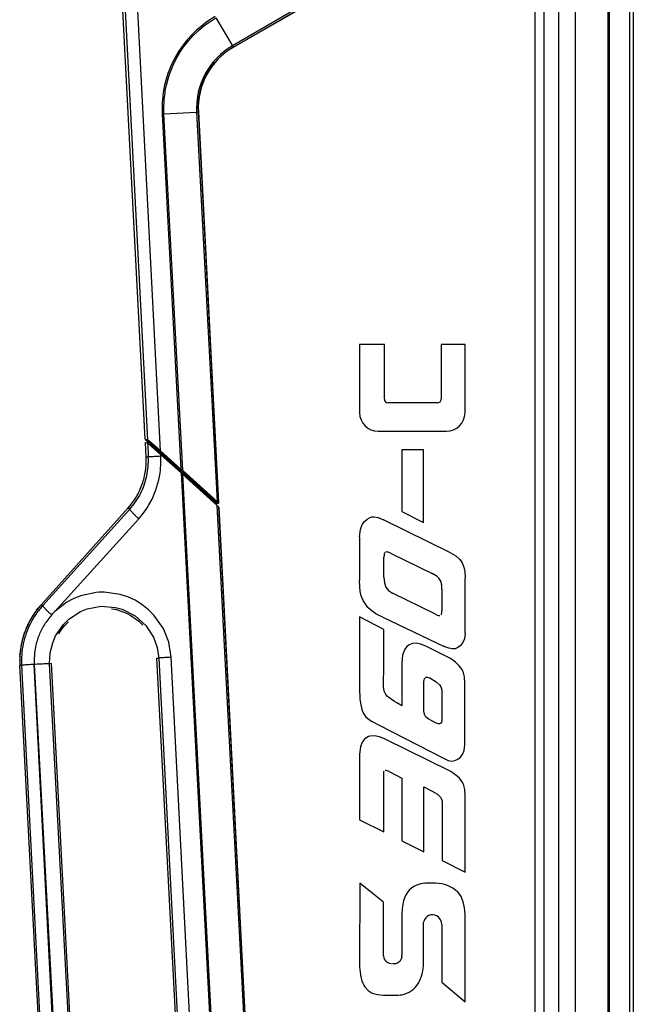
# Model space of a CAD drawing. Header units: millimetres. Extents: x -238.7 to -213.2, y 263.5 to 326.7.
# Tile 3 of 7: x -225.6 to -213.9, y 272.9 to 291.6. Entities that reach past the tile are written whole.
import ezdxf

# ---------------------------------------------------------------- set-up
doc = ezdxf.new("R2010")
doc.units = ezdxf.units.MM

# ---------------------------------------------------------------- blocks, each defined once
blk = doc.blocks.new('Mittelteil_1__6', base_point=(-3354.3, 4236.07))
at = {"color": 7, "linetype": 'Continuous'}
for p, q in [((-3347.55, 4254.7), (-3354.3, 4383.47)), ((-3322.48, 4366.22), (-3293.84, 4382.63)), ((-3326.57, 4236.58), (-3332.4, 4347.76)), ((-3347.48, 4254.56), (-3346.86, 4254)), ((-3346.77, 4253.33), (-3346.8, 4253.86)), ((-3327.25, 4236.07), (-3328.38, 4237.08)), ((-3327.34, 4236.21), (-3327.36, 4236.47)), ((-3327.25, 4236.07), (-3327.34, 4236.21)), ((-3327.34, 4236.21), (-3327.25, 4236.07))]:
    blk.add_line(p, q, dxfattribs=at)
at = {"color": 1, "linetype": 'Continuous'}
for p, q in [((-3353.57, 4383.47), (-3346.92, 4254.55)), ((-3343.17, 4251.39), (-3349.98, 4383.47)), ((-3294.68, 4382.83), (-3322.7, 4366.59)), ((-3322.48, 4366.22), (-3294.07, 4382.68)), ((-3329.41, 4373.78), (-3330.41, 4373.08)), ((-3330.16, 4372.75), (-3329.18, 4373.44)), ((-3327.63, 4374.88), (-3329.41, 4373.78)), ((-3329.18, 4373.44), (-3327.43, 4374.54)), ((-3327.43, 4374.54), (-3322.7, 4366.59)), ((-3332.96, 4371), (-3334.18, 4369.81)), ((-3333.86, 4369.51), (-3332.65, 4370.69)), ((-3332.68, 4371.25), (-3332.96, 4371)), ((-3331.09, 4372.57), (-3332.68, 4371.25)), ((-3332.65, 4370.69), (-3332.39, 4370.93)), ((-3332.39, 4370.93), (-3330.83, 4372.24)), ((-3330.41, 4373.08), (-3331.09, 4372.57)), ((-3330.83, 4372.24), (-3330.16, 4372.75)), ((-3335.59, 4368.27), (-3336.34, 4367.35)), ((-3335.97, 4367.08), (-3335.24, 4367.98)), ((-3334.18, 4369.81), (-3335.59, 4368.27)), ((-3335.24, 4367.98), (-3333.86, 4369.51)), ((-3338.06, 4364.92), (-3339.06, 4363.22)), ((-3336.88, 4366.63), (-3338.06, 4364.92)), ((-3337.66, 4364.67), (-3336.51, 4366.36)), ((-3336.34, 4367.35), (-3336.88, 4366.63)), ((-3336.51, 4366.36), (-3335.97, 4367.08)), ((-3325.07, 4364.99), (-3326.14, 4364.09)), ((-3324.62, 4365.32), (-3325.07, 4364.99)), ((-3324.76, 4364.68), (-3324.32, 4365.02)), ((-3323.94, 4365.81), (-3324.62, 4365.32)), ((-3324.32, 4365.02), (-3323.65, 4365.49)), ((-3322.7, 4366.59), (-3323.94, 4365.81)), ((-3323.65, 4365.49), (-3322.48, 4366.22)), ((-3322.57, 4366.38), (-3322.7, 4366.59)), ((-3339.06, 4363.22), (-3340.03, 4361.27)), ((-3339.6, 4361.07), (-3338.69, 4362.91)), ((-3338.69, 4362.91), (-3337.66, 4364.67)), ((-3328.09, 4362.07), (-3328.62, 4361.41)), ((-3327.08, 4363.18), (-3328.09, 4362.07)), ((-3327.73, 4361.83), (-3326.8, 4362.85)), ((-3326.34, 4363.9), (-3327.08, 4363.18)), ((-3326.8, 4362.85), (-3326.01, 4363.62)), ((-3326.14, 4364.09), (-3326.34, 4363.9)), ((-3326.01, 4363.62), (-3325.81, 4363.81)), ((-3325.81, 4363.81), (-3325.24, 4364.3)), ((-3325.24, 4364.3), (-3324.76, 4364.68)), ((-3340.84, 4359.33), (-3341.08, 4358.67)), ((-3340.03, 4361.27), (-3340.84, 4359.33)), ((-3340.61, 4358.52), (-3340.38, 4359.16)), ((-3340.38, 4359.16), (-3339.6, 4361.07)), ((-3329.75, 4359.8), (-3330.44, 4358.63)), ((-3330.07, 4358.42), (-3329.37, 4359.61)), ((-3328.96, 4360.96), (-3329.75, 4359.8)), ((-3329.37, 4359.61), (-3328.68, 4360.62)), ((-3328.62, 4361.41), (-3328.96, 4360.96)), ((-3328.68, 4360.62), (-3328.25, 4361.19)), ((-3328.25, 4361.19), (-3327.73, 4361.83)), ((-3341.5, 4357.35), (-3342.02, 4355.34)), ((-3341.08, 4358.67), (-3341.5, 4357.35)), ((-3341.5, 4355.38), (-3341.03, 4357.21)), ((-3341.03, 4357.21), (-3340.61, 4358.52)), ((-3331.08, 4357.34), (-3331.63, 4356.03)), ((-3331.1, 4356.21), (-3330.68, 4357.19)), ((-3330.44, 4358.63), (-3331.08, 4357.34)), ((-3330.68, 4357.19), (-3330.07, 4358.42)), ((-3342.31, 4353.87), (-3342.4, 4353.3)), ((-3342.02, 4355.34), (-3342.31, 4353.87)), ((-3341.91, 4353.23), (-3341.82, 4353.79)), ((-3341.82, 4353.79), (-3341.54, 4355.23)), ((-3341.54, 4355.23), (-3341.5, 4355.38)), ((-3332.08, 4354.69), (-3332.43, 4353.35)), ((-3331.82, 4355.5), (-3332.08, 4354.69)), ((-3332.01, 4353.25), (-3331.66, 4354.59)), ((-3331.63, 4356.03), (-3331.82, 4355.5)), ((-3331.66, 4354.59), (-3331.4, 4355.39)), ((-3331.4, 4355.39), (-3331.22, 4355.9)), ((-3331.22, 4355.9), (-3331.1, 4356.21)), ((-3342.64, 4351.23), (-3342.69, 4350.57)), ((-3342.4, 4353.3), (-3342.64, 4351.23)), ((-3342.19, 4350.55), (-3342.14, 4351.19)), ((-3342.14, 4351.19), (-3341.91, 4353.23)), ((-3332.69, 4351.95), (-3332.86, 4350.56)), ((-3332.65, 4352.24), (-3332.69, 4351.95)), ((-3332.43, 4353.35), (-3332.65, 4352.24)), ((-3332.44, 4350.53), (-3332.35, 4351.33)), ((-3332.35, 4351.33), (-3332.27, 4351.9)), ((-3332.27, 4351.9), (-3332.22, 4352.19)), ((-3332.22, 4352.19), (-3332.01, 4353.25)), ((-3342.69, 4350.57), (-3342.74, 4349.13)), ((-3342.74, 4349.13), (-3342.7, 4347.23)), ((-3342.24, 4349.13), (-3342.19, 4350.55)), ((-3342.2, 4347.25), (-3342.24, 4349.13)), ((-3332.9, 4350), (-3332.93, 4349.14)), ((-3332.93, 4349.14), (-3332.91, 4347.73)), ((-3332.86, 4350.56), (-3332.9, 4350)), ((-3332.51, 4349.14), (-3332.47, 4349.99)), ((-3332.4, 4347.76), (-3332.51, 4349.14)), ((-3332.47, 4349.99), (-3332.44, 4350.53)), ((-3342.7, 4347.23), (-3337.4, 4246.2)), ((-3342.2, 4347.25), (-3332.91, 4347.73)), ((-3336.88, 4245.78), (-3342.2, 4347.25)), ((-3332.91, 4347.73), (-3327.11, 4236.97)), ((-3332.4, 4347.76), (-3326.67, 4236.74)), ((-3346.92, 4254.55), (-3347.55, 4254.7)), ((-3347.48, 4254.56), (-3346.85, 4254.41)), ((-3346.26, 4253.9), (-3346.86, 4254)), ((-3346.54, 4254.25), (-3346.85, 4254.41)), ((-3346.85, 4254.41), (-3346.26, 4253.9)), ((-3346.8, 4253.86), (-3346.09, 4253.74)), ((-3345.82, 4253.64), (-3346.54, 4254.25)), ((-3346.01, 4253.08), (-3346.41, 4253.24)), ((-3346.26, 4253.9), (-3343.28, 4251.24)), ((-3346.22, 4253.08), (-3346.01, 4253.08)), ((-3345.76, 4253.45), (-3346.09, 4253.74)), ((-3346.01, 4253.08), (-3346.09, 4253.74)), ((-3346.03, 4253.59), (-3345.02, 4252.64)), ((-3345.7, 4252.83), (-3346.01, 4253.08)), ((-3345.95, 4252.94), (-3345.08, 4252.15)), ((-3343.17, 4251.39), (-3345.82, 4253.64)), ((-3342.97, 4250.95), (-3345.76, 4253.45)), ((-3344.54, 4251.86), (-3345.7, 4252.83)), ((-3344.73, 4251.84), (-3345.08, 4252.15)), ((-3345.08, 4252.15), (-3343.19, 4250.48)), ((-3345.02, 4252.64), (-3343.08, 4250.8)), ((-3342.84, 4250.16), (-3344.73, 4251.84)), ((-3343.07, 4250.62), (-3344.54, 4251.86)), ((-3343.28, 4251.24), (-3337.52, 4246.06)), ((-3343.19, 4250.48), (-3337.31, 4245.19)), ((-3337.4, 4246.2), (-3343.17, 4251.39)), ((-3343.08, 4250.8), (-3337.32, 4245.62)), ((-3343.07, 4250.62), (-3343.08, 4250.8)), ((-3337.18, 4245.34), (-3343.07, 4250.62)), ((-3337.2, 4245.77), (-3342.97, 4250.95)), ((-3337.08, 4244.99), (-3342.84, 4250.16)), ((-3336.88, 4245.78), (-3337.4, 4246.2)), ((-3337.18, 4245.34), (-3337.32, 4245.62)), ((-3337.08, 4244.99), (-3327.34, 4236.21)), ((-3337.04, 4245.63), (-3327.38, 4236.91)), ((-3336.92, 4245.14), (-3327.54, 4236.76)), ((-3327.54, 4236.76), (-3336.92, 4245.14)), ((-3327.11, 4236.97), (-3336.88, 4245.78)), ((-3328.81, 4237.51), (-3336.83, 4244.75)), ((-3327.38, 4236.91), (-3336.76, 4245.37)), ((-3328.81, 4237.51), (-3328.51, 4237.24)), ((-3327.36, 4236.47), (-3327.54, 4236.76)), ((-3327.38, 4236.91), (-3327.02, 4236.58)), ((-3327.38, 4236.91), (-3327.02, 4236.58)), ((-3327.34, 4236.21), (-3327.36, 4236.47)), ((-3327.36, 4236.47), (-3327.34, 4236.21)), ((-3326.67, 4236.74), (-3327.11, 4236.97)), ((-3326.93, 4236.44), (-3327.02, 4236.58)), ((-3327.02, 4236.58), (-3326.93, 4236.44)), ((-3326.57, 4236.58), (-3326.67, 4236.74))]:
    blk.add_line(p, q, dxfattribs=at)
at = {"color": 7, "linetype": 'Continuous'}
blk.add_arc((-3312.37, 4348.9), 20.06, 120.2603, 183.2611, dxfattribs=at)
at = {"color": 1, "linetype": 'Continuous'}
for points, knots in [([(-3322.7, 4366.59), (-3322.68, 4366.55), (-3322.62, 4366.46), (-3322.54, 4366.34), (-3322.5, 4366.25), (-3322.48, 4366.23), (-3322.48, 4366.22)], [0, 0, 0, 0, 0.134566, 0.3367462, 0.4157084, 0.4269887, 0.4269887, 0.4269887, 0.4269887]), ([(-3342.2, 4347.25), (-3342.28, 4347.25), (-3342.45, 4347.24), (-3342.61, 4347.23), (-3342.7, 4347.23)], [0, 0, 0, 0, 0.2487338, 0.4980991, 0.4980991, 0.4980991, 0.4980991]), ([(-3332.4, 4347.76), (-3332.42, 4347.76), (-3332.49, 4347.76), (-3332.62, 4347.75), (-3332.77, 4347.74), (-3332.87, 4347.74), (-3332.91, 4347.73)], [0, 0, 0, 0, 0.0751321, 0.2090037, 0.3899048, 0.5120658, 0.5120658, 0.5120658, 0.5120658]), ([(-3346.92, 4254.55), (-3346.91, 4254.54), (-3346.89, 4254.5), (-3346.87, 4254.45), (-3346.85, 4254.41)], [0, 0, 0, 0, 0.0191534, 0.1532276, 0.1532276, 0.1532276, 0.1532276]), ([(-3346.09, 4253.74), (-3346.1, 4253.74), (-3346.15, 4253.8), (-3346.21, 4253.85), (-3346.26, 4253.9)], [0, 0, 0, 0, 0.0288097, 0.2304774, 0.2304774, 0.2304774, 0.2304774]), ([(-3345.01, 4252.01), (-3345.03, 4252.05), (-3345.05, 4252.1), (-3345.08, 4252.14), (-3345.08, 4252.15)], [0, 0, 0, 0, 0.1339265, 0.1530588, 0.1530588, 0.1530588, 0.1530588]), ([(-3337.04, 4245.63), (-3337.12, 4245.7), (-3337.28, 4245.84), (-3337.44, 4245.98), (-3337.52, 4246.06)], [0, 0, 0, 0, 0.3171677, 0.6340458, 0.6340458, 0.6340458, 0.6340458]), ([(-3337.18, 4245.34), (-3337.22, 4245.36), (-3337.28, 4245.38), (-3337.33, 4245.4), (-3337.34, 4245.4)], [0, 0, 0, 0, 0.152977, 0.1748309, 0.1748309, 0.1748309, 0.1748309]), ([(-3336.92, 4245.14), (-3337, 4245.22), (-3337.15, 4245.37), (-3337.27, 4245.55), (-3337.32, 4245.62)], [0, 0, 0, 0, 0.365377, 0.6303682, 0.6303682, 0.6303682, 0.6303682]), ([(-3336.76, 4245.37), (-3336.83, 4245.44), (-3336.98, 4245.57), (-3337.13, 4245.7), (-3337.2, 4245.77)], [0, 0, 0, 0, 0.2942615, 0.5980752, 0.5980752, 0.5980752, 0.5980752]), ([(-3337.08, 4244.99), (-3337.08, 4244.99), (-3337.05, 4245.01), (-3337, 4245.06), (-3336.95, 4245.11), (-3336.92, 4245.13), (-3336.92, 4245.14)], [0, 0, 0, 0, 0.0137862, 0.1102893, 0.2067924, 0.2205785, 0.2205785, 0.2205785, 0.2205785]), ([(-3337.04, 4245.63), (-3337.04, 4245.64), (-3337.01, 4245.66), (-3336.96, 4245.71), (-3336.91, 4245.75), (-3336.88, 4245.78), (-3336.88, 4245.78)], [0, 0, 0, 0, 0.0138809, 0.1110476, 0.2082142, 0.2220952, 0.2220952, 0.2220952, 0.2220952]), ([(-3336.76, 4245.37), (-3336.77, 4245.36), (-3336.82, 4245.28), (-3336.87, 4245.2), (-3336.92, 4245.14)], [0, 0, 0, 0, 0.0351827, 0.2814618, 0.2814618, 0.2814618, 0.2814618]), ([(-3327.38, 4236.91), (-3327.39, 4236.91), (-3327.44, 4236.86), (-3327.5, 4236.81), (-3327.54, 4236.76)], [0, 0, 0, 0, 0.0275723, 0.2205787, 0.2205787, 0.2205787, 0.2205787]), ([(-3327.38, 4236.91), (-3327.36, 4236.9), (-3327.3, 4236.87), (-3327.21, 4236.88), (-3327.16, 4236.93), (-3327.14, 4236.95), (-3327.11, 4236.97)], [0, 0, 0, 0, 0.079671, 0.207206, 0.2194944, 0.3055134, 0.3055134, 0.3055134, 0.3055134]), ([(-3327.02, 4236.58), (-3327.03, 4236.58), (-3327.06, 4236.59), (-3327.12, 4236.61), (-3327.18, 4236.62), (-3327.25, 4236.64), (-3327.28, 4236.54), (-3327.33, 4236.5), (-3327.36, 4236.47)], [0, 0, 0, 0, 0.0126873, 0.1014981, 0.1903089, 0.2029961, 0.3068902, 0.4107843, 0.4107843, 0.4107843, 0.4107843]), ([(-3327.02, 4236.58), (-3327.02, 4236.58), (-3327, 4236.56), (-3326.97, 4236.48), (-3326.81, 4236.51), (-3326.71, 4236.55), (-3326.54, 4236.6), (-3326.62, 4236.68), (-3326.67, 4236.74)], [0, 0, 0, 0, 0.0103664, 0.0829309, 0.2193407, 0.4021209, 0.478994, 0.6389457, 0.6389457, 0.6389457, 0.6389457])]:
    blk.add_open_spline(points, degree=3, knots=knots, dxfattribs=at)
for points in [[(-3343.17, 4251.39), (-3343.19, 4251.36), (-3343.22, 4251.31), (-3343.26, 4251.27), (-3343.28, 4251.24)], [(-3343.07, 4250.62), (-3343.09, 4250.6), (-3343.13, 4250.55), (-3343.17, 4250.5), (-3343.19, 4250.48)], [(-3343.08, 4250.8), (-3343.06, 4250.83), (-3343.02, 4250.88), (-3342.99, 4250.93), (-3342.97, 4250.95)], [(-3337.4, 4246.2), (-3337.42, 4246.18), (-3337.46, 4246.13), (-3337.5, 4246.08), (-3337.52, 4246.06)], [(-3337.32, 4245.62), (-3337.3, 4245.65), (-3337.26, 4245.7), (-3337.22, 4245.75), (-3337.2, 4245.77)], [(-3337.08, 4244.99), (-3337.12, 4245.02), (-3337.19, 4245.09), (-3337.27, 4245.16), (-3337.31, 4245.19)], [(-3336.92, 4245.14), (-3336.96, 4245.17), (-3337.05, 4245.24), (-3337.13, 4245.3), (-3337.18, 4245.34)], [(-3336.83, 4244.75), (-3336.87, 4244.79), (-3336.96, 4244.87), (-3337.04, 4244.95), (-3337.08, 4244.99)]]:
    blk.add_open_spline(points, degree=3, dxfattribs=at)
blk = doc.blocks.new('Rückdeckel-kpl___7', base_point=(-3354.3, 4236.07))
blk.add_blockref('Mittelteil_1__6', (-3354.3, 4236.07))
blk = doc.blocks.new('Diffusor-Rahmen-seitlich_1__8', base_point=(-3209.63, 4018.04))
at = {"color": 1, "linetype": 'Continuous'}
blk.add_line((-3209.63, 4018.92), (-3209.63, 4834.02), dxfattribs=at)
at = {"color": 7, "linetype": 'Continuous'}
blk.add_line((-3208.63, 4018.04), (-3208.63, 4834.9), dxfattribs=at)
blk = doc.blocks.new('Standard-Diffusor-kpl___9', base_point=(-3209.63, 4018.04))
blk.add_blockref('Diffusor-Rahmen-seitlich_1__8', (-3209.63, 4018.04))
blk = doc.blocks.new('Griff-2_1__10', base_point=(-3383.32, 3957.53))
at = {"color": 7, "linetype": 'Continuous'}
for p, q in [((-3347.28, 4249.62), (-3347.5, 4253.79)), ((-3347.5, 4253.79), (-3346.78, 4253.56)), ((-3346.78, 4253.56), (-3345.77, 4252.68)), ((-3345.77, 4252.68), (-3343.11, 4250.3)), ((-3343.11, 4250.3), (-3337.35, 4245.12)), ((-3336.82, 4244.64), (-3337.35, 4245.12)), ((-3336.82, 4244.64), (-3327.06, 4235.84)), ((-3377.1, 4207.75), (-3352.39, 4235.19)), ((-3326.74, 4235.55), (-3327.06, 4235.84)), ((-3326.61, 4235.42), (-3326.74, 4235.55)), ((-3326.61, 4235.42), (-3326.5, 4235.27)), ((-3318.11, 4072.94), (-3326.5, 4235.27)), ((-3357.11, 4206.53), (-3356.22, 4206.38)), ((-3356.22, 4206.38), (-3355.67, 4206.25)), ((-3355.67, 4206.25), (-3354.35, 4205.86)), ((-3354.35, 4205.86), (-3352.9, 4205.27)), ((-3352.9, 4205.27), (-3351.6, 4204.58)), ((-3370.26, 4201.89), (-3369.38, 4202.77)), ((-3351.6, 4204.58), (-3350.94, 4204.16)), ((-3350.94, 4204.16), (-3350.37, 4203.76)), ((-3350.37, 4203.76), (-3349.4, 4202.99)), ((-3349.4, 4202.99), (-3349.23, 4202.84)), ((-3349.23, 4202.84), (-3348.19, 4201.8)), ((-3372.16, 4199.36), (-3371.34, 4200.58)), ((-3371.34, 4200.58), (-3370.41, 4201.72)), ((-3370.41, 4201.72), (-3370.26, 4201.89)), ((-3344.29, 4192.47), (-3337.01, 4053.66)), ((-3375.96, 4051.62), (-3383.23, 4190.43)), ((-3366.97, 4052.09), (-3374.25, 4190.9))]:
    blk.add_line(p, q, dxfattribs=at)
at = {"color": 1, "linetype": 'Continuous'}
for p, q in [((-3346.78, 4253.56), (-3346.66, 4249.65)), ((-3343.09, 4249.86), (-3343.11, 4250.3)), ((-3346.66, 4249.65), (-3347.28, 4249.62)), ((-3343.19, 4246), (-3343.06, 4247.92)), ((-3343.06, 4247.92), (-3343.09, 4249.86)), ((-3343.67, 4243.15), (-3343.31, 4245.04)), ((-3343.31, 4245.04), (-3343.19, 4246)), ((-3337.35, 4245.12), (-3328.3, 4072.53)), ((-3327.8, 4072.55), (-3336.82, 4244.64)), ((-3344.48, 4240.35), (-3343.67, 4243.15)), ((-3345.6, 4237.7), (-3344.48, 4240.35)), ((-3347.03, 4235.19), (-3346.52, 4236.01)), ((-3346.52, 4236.01), (-3345.6, 4237.7)), ((-3351.95, 4234.8), (-3376.71, 4207.4)), ((-3352.39, 4235.19), (-3351.95, 4234.8)), ((-3349.4, 4232.11), (-3348.15, 4233.61)), ((-3348.15, 4233.61), (-3347.03, 4235.19)), ((-3318.54, 4073.03), (-3327.06, 4235.84)), ((-3318.11, 4072.94), (-3326.61, 4235.42)), ((-3373.24, 4205.74), (-3349.4, 4232.11)), ((-3361.5, 4211.15), (-3365.93, 4210.2)), ((-3360.66, 4211.21), (-3361.5, 4211.15)), ((-3359.21, 4211.23), (-3360.66, 4211.21)), ((-3354.71, 4210.6), (-3359.21, 4211.23)), ((-3369.84, 4208.37), (-3373.24, 4205.74)), ((-3368.03, 4209.35), (-3369.84, 4208.37)), ((-3365.93, 4210.2), (-3368.03, 4209.35)), ((-3353.13, 4210.12), (-3354.71, 4210.6)), ((-3352.53, 4209.89), (-3353.13, 4210.12)), ((-3350.45, 4208.93), (-3352.53, 4209.89)), ((-3348.48, 4207.73), (-3350.45, 4208.93)), ((-3377.1, 4207.75), (-3376.71, 4207.4)), ((-3374.17, 4204.73), (-3373.72, 4205.23)), ((-3373.72, 4205.23), (-3373.24, 4205.74)), ((-3369.3, 4203.54), (-3365.95, 4205.71)), ((-3365.95, 4205.71), (-3364.03, 4206.48)), ((-3364.03, 4206.48), (-3360.08, 4207.21)), ((-3360.08, 4207.21), (-3355.99, 4206.89)), ((-3355.99, 4206.89), (-3354.07, 4206.36)), ((-3354.07, 4206.36), (-3350.41, 4204.49)), ((-3346.59, 4206.23), (-3348.48, 4207.73)), ((-3345.07, 4204.71), (-3346.59, 4206.23)), ((-3370.8, 4202.07), (-3369.3, 4203.54)), ((-3350.41, 4204.49), (-3347.4, 4201.77)), ((-3342.46, 4200.99), (-3345.07, 4204.71)), ((-3373.05, 4198.79), (-3370.8, 4202.07)), ((-3347.4, 4201.77), (-3345.22, 4198.41)), ((-3342.03, 4200.13), (-3342.46, 4200.99)), ((-3340.84, 4196.98), (-3342.03, 4200.13)), ((-3374.6, 4193.96), (-3373.88, 4196.86)), ((-3373.88, 4196.86), (-3373.05, 4198.79)), ((-3345.22, 4198.41), (-3344.17, 4195.51)), ((-3340.14, 4192.71), (-3340.84, 4196.98)), ((-3374.74, 4190.88), (-3374.6, 4193.96)), ((-3344.17, 4195.51), (-3343.71, 4192.5)), ((-3344.29, 4192.47), (-3343.71, 4192.5)), ((-3343.71, 4192.5), (-3336.55, 4053.69)), ((-3332.98, 4053.89), (-3340.14, 4192.71)), ((-3383.23, 4190.43), (-3382.73, 4190.46)), ((-3382.73, 4190.46), (-3375.56, 4051.65)), ((-3372, 4051.85), (-3379.16, 4190.66)), ((-3379.16, 4190.66), (-3371.77, 4051.86)), ((-3374.25, 4190.9), (-3374.74, 4190.88)), ((-3367.36, 4052.07), (-3374.74, 4190.88))]:
    blk.add_line(p, q, dxfattribs=at)
for points, knots in [([(-3351.95, 4234.8), (-3351.38, 4235.48), (-3350.22, 4236.86), (-3348.85, 4239.19), (-3347.77, 4241.67), (-3347.04, 4244.27), (-3346.63, 4246.95), (-3346.65, 4248.75), (-3346.66, 4249.65)], [0, 0, 0, 0, 2.690567, 5.383722, 8.079124, 10.776279, 13.474568, 16.173299, 16.173299, 16.173299, 16.173299]), ([(-3343.09, 4249.86), (-3343.4, 4249.84), (-3344, 4249.81), (-3344.84, 4249.76), (-3345.56, 4249.72), (-3346.11, 4249.69), (-3346.46, 4249.67), (-3346.62, 4249.66), (-3346.66, 4249.65)], [0, 0, 0, 0, 0.939145, 1.799577, 2.531373, 3.092081, 3.453431, 3.581971, 3.581971, 3.581971, 3.581971]), ([(-3351.95, 4234.8), (-3351.93, 4234.75), (-3351.85, 4234.59), (-3351.63, 4234.3), (-3351.23, 4233.88), (-3350.71, 4233.35), (-3350.09, 4232.75), (-3349.63, 4232.33), (-3349.4, 4232.11)], [0, 0, 0, 0, 0.144811, 0.530119, 1.112785, 1.869339, 2.754925, 3.716652, 3.716652, 3.716652, 3.716652]), ([(-3376.71, 4207.4), (-3377.37, 4206.61), (-3378.69, 4205.04), (-3380.25, 4202.38), (-3381.47, 4199.55), (-3382.31, 4196.59), (-3382.78, 4193.54), (-3382.75, 4191.48), (-3382.73, 4190.46)], [0, 0, 0, 0, 3.069904, 6.141232, 9.213796, 12.287323, 15.361415, 18.435669, 18.435669, 18.435669, 18.435669]), ([(-3376.71, 4207.4), (-3376.69, 4207.35), (-3376.62, 4207.2), (-3376.39, 4206.9), (-3376, 4206.49), (-3375.48, 4205.96), (-3374.86, 4205.36), (-3374.41, 4204.95), (-3374.17, 4204.73)], [0, 0, 0, 0, 0.141595, 0.521994, 1.100936, 1.85297, 2.734078, 3.693298, 3.693298, 3.693298, 3.693298]), ([(-3374.17, 4204.73), (-3374.89, 4203.85), (-3376.33, 4202.09), (-3377.84, 4199.02), (-3378.88, 4195.76), (-3379.08, 4193.49), (-3379.17, 4192.36)], [0, 0, 0, 0, 3.396567, 6.796063, 10.197822, 13.600908, 13.600908, 13.600908, 13.600908]), ([(-3379.17, 4192.36), (-3379.18, 4192.08), (-3379.19, 4191.51), (-3379.17, 4190.95), (-3379.16, 4190.66)], [0, 0, 0, 0, 0.848318, 1.696644, 1.696644, 1.696644, 1.696644]), ([(-3340.14, 4192.71), (-3340.45, 4192.69), (-3341.05, 4192.66), (-3341.89, 4192.61), (-3342.61, 4192.57), (-3343.16, 4192.54), (-3343.51, 4192.52), (-3343.67, 4192.51), (-3343.71, 4192.5)], [0, 0, 0, 0, 0.939145, 1.799577, 2.531373, 3.092081, 3.45343, 3.58197, 3.58197, 3.58197, 3.58197]), ([(-3379.16, 4190.66), (-3379.47, 4190.65), (-3380.07, 4190.62), (-3380.91, 4190.57), (-3381.63, 4190.53), (-3382.18, 4190.5), (-3382.53, 4190.47), (-3382.69, 4190.46), (-3382.73, 4190.46)], [0, 0, 0, 0, 0.939716, 1.800768, 2.533153, 3.094344, 3.456013, 3.584667, 3.584667, 3.584667, 3.584667]), ([(-3374.74, 4190.88), (-3374.78, 4190.88), (-3374.9, 4190.87), (-3375.16, 4190.86), (-3375.58, 4190.85), (-3376.13, 4190.82), (-3376.79, 4190.79), (-3377.54, 4190.75), (-3378.34, 4190.71), (-3378.88, 4190.68), (-3379.16, 4190.66)], [0, 0, 0, 0, 0.096372, 0.366874, 0.789166, 1.348835, 2.021936, 2.779664, 3.589595, 4.417069, 4.417069, 4.417069, 4.417069])]:
    blk.add_open_spline(points, degree=3, knots=knots, dxfattribs=at)
at = {"color": 7, "linetype": 'Continuous'}
for points, knots in [([(-3348.4, 4241.9), (-3348.2, 4242.52), (-3347.8, 4243.77), (-3347.43, 4245.7), (-3347.23, 4247.66), (-3347.27, 4248.97), (-3347.28, 4249.62)], [0, 0, 0, 0, 1.963136, 3.92615, 5.88909, 7.852005, 7.852005, 7.852005, 7.852005]), ([(-3352.39, 4235.19), (-3351.97, 4235.69), (-3351.12, 4236.69), (-3350.04, 4238.33), (-3349.11, 4240.06), (-3348.64, 4241.29), (-3348.4, 4241.9)], [0, 0, 0, 0, 1.962633, 3.925018, 5.887177, 7.849134, 7.849134, 7.849134, 7.849134]), ([(-3377.1, 4207.75), (-3377.61, 4207.15), (-3378.63, 4205.95), (-3379.92, 4203.98), (-3381.04, 4201.9), (-3381.61, 4200.43), (-3381.89, 4199.7)], [0, 0, 0, 0, 2.35523, 4.710162, 7.06482, 9.419235, 9.419235, 9.419235, 9.419235]), ([(-3381.89, 4199.7), (-3382.13, 4198.95), (-3382.61, 4197.46), (-3383.05, 4195.14), (-3383.29, 4192.79), (-3383.25, 4191.22), (-3383.23, 4190.43)], [0, 0, 0, 0, 2.355845, 4.711543, 7.067152, 9.422731, 9.422731, 9.422731, 9.422731])]:
    blk.add_open_spline(points, degree=3, knots=knots, dxfattribs=at)
blk = doc.blocks.new('Griff-1__12', base_point=(-3383.27, 4005.6))
at = {"color": 1, "linetype": 'Continuous'}
for p, q in [((-3347.31, 4247.16), (-3347.3, 4247.4)), ((-3347.3, 4247.4), (-3347.25, 4248.56)), ((-3381.96, 4199.5), (-3381.89, 4199.7)), ((-3383.2, 4193.42), (-3383.19, 4193.57)), ((-3383.19, 4193.57), (-3383.16, 4193.89)), ((-3374.28, 4043.97), (-3374.4, 4044.27)), ((-3374.19, 4043.76), (-3374.28, 4043.97)), ((-3373.75, 4042.76), (-3373.9, 4043.1)), ((-3373.57, 4042.39), (-3373.75, 4042.76)), ((-3373.17, 4041.59), (-3373.36, 4041.95)), ((-3373, 4041.28), (-3373.17, 4041.59)), ((-3372.52, 4040.45), (-3372.61, 4040.61)), ((-3372.44, 4040.31), (-3372.52, 4040.45))]:
    blk.add_line(p, q, dxfattribs=at)
at = {"color": 7, "linetype": 'Continuous'}
for p, q in [((-3351.4, 4236.39), (-3352.39, 4235.19)), ((-3377.1, 4207.75), (-3352.39, 4235.19)), ((-3378.79, 4205.65), (-3378.65, 4205.83)), ((-3378.46, 4206.08), (-3377.97, 4206.72)), ((-3377.97, 4206.72), (-3377.1, 4207.75)), ((-3380.97, 4201.94), (-3380.85, 4202.18)), ((-3382.64, 4197.12), (-3382.59, 4197.33)), ((-3382.5, 4197.67), (-3382.3, 4198.42)), ((-3383.27, 4191.78), (-3383.26, 4191.94)), ((-3383.23, 4192.9), (-3383.22, 4193.12)), ((-3375.96, 4051.62), (-3383.23, 4190.43)), ((-3375.07, 4046.32), (-3375.14, 4046.56)), ((-3374.64, 4044.96), (-3374.77, 4045.33)), ((-3374.12, 4043.59), (-3374.28, 4043.97)), ((-3363.85, 4043.69), (-3362.03, 4041.73)), ((-3372.52, 4040.45), (-3372.73, 4040.81)), ((-3371.81, 4039.34), (-3371.95, 4039.56)), ((-3359.45, 4039.87), (-3357.01, 4038.74)), ((-3351.99, 4037.88), (-3351.21, 4037.9)), ((-3347.19, 4038.7), (-3346.27, 4039.01)), ((-3332.98, 4005.6), (-3334.15, 4006.57))]:
    blk.add_line(p, q, dxfattribs=at)
for points, knots in [([(-3347.46, 4245.7), (-3347.42, 4246.03), (-3347.33, 4246.68), (-3347.3, 4247.33), (-3347.28, 4247.66)], [0, 0, 0, 0, 0.981566, 1.96312, 1.96312, 1.96312, 1.96312]), ([(-3347.25, 4248.56), (-3347.26, 4248.74), (-3347.26, 4249.09), (-3347.27, 4249.44), (-3347.28, 4249.62)], [0, 0, 0, 0, 0.529727, 1.059226, 1.059226, 1.059226, 1.059226]), ([(-3378.79, 4205.65), (-3379.17, 4205.09), (-3379.93, 4203.98), (-3380.54, 4202.78), (-3380.85, 4202.18)], [0, 0, 0, 0, 2.018717, 4.03723, 4.03723, 4.03723, 4.03723]), ([(-3381.89, 4199.7), (-3381.96, 4199.49), (-3382.11, 4199.06), (-3382.24, 4198.63), (-3382.3, 4198.42)], [0, 0, 0, 0, 0.67336, 1.346706, 1.346706, 1.346706, 1.346706]), ([(-3381.19, 4201.45), (-3381.32, 4201.16), (-3381.57, 4200.59), (-3381.78, 4200), (-3381.89, 4199.7)], [0, 0, 0, 0, 0.941755, 1.883475, 1.883475, 1.883475, 1.883475]), ([(-3382.64, 4197.12), (-3382.78, 4196.46), (-3383.06, 4195.14), (-3383.17, 4193.8), (-3383.22, 4193.12)], [0, 0, 0, 0, 2.019383, 4.038701, 4.038701, 4.038701, 4.038701]), ([(-3383.27, 4191.78), (-3383.27, 4191.55), (-3383.26, 4191.1), (-3383.24, 4190.66), (-3383.23, 4190.43)], [0, 0, 0, 0, 0.673273, 1.346547, 1.346547, 1.346547, 1.346547]), ([(-3375.7, 4049.18), (-3375.7, 4049.17), (-3375.69, 4049.12), (-3375.69, 4049.06), (-3375.68, 4049.01)], [0, 0, 0, 0, 0.0204189, 0.1633508, 0.1633508, 0.1633508, 0.1633508]), ([(-3374.45, 4044.42), (-3374.42, 4044.35), (-3374.37, 4044.2), (-3374.31, 4044.04), (-3374.28, 4043.97)], [0, 0, 0, 0, 0.2451826, 0.4903676, 0.4903676, 0.4903676, 0.4903676]), ([(-3373.99, 4043.28), (-3373.82, 4042.91), (-3373.48, 4042.16), (-3373.09, 4041.44), (-3372.89, 4041.08)], [0, 0, 0, 0, 1.230285, 2.46064, 2.46064, 2.46064, 2.46064]), ([(-3372.52, 4040.45), (-3372.48, 4040.38), (-3372.39, 4040.24), (-3372.3, 4040.1), (-3372.26, 4040.03)], [0, 0, 0, 0, 0.2470952, 0.4941935, 0.4941935, 0.4941935, 0.4941935]), ([(-3370.21, 4037.26), (-3370.21, 4037.25), (-3370.15, 4037.19), (-3370.1, 4037.13), (-3370.05, 4037.07)], [0, 0, 0, 0, 0.0309445, 0.2475556, 0.2475556, 0.2475556, 0.2475556])]:
    blk.add_open_spline(points, degree=3, knots=knots, dxfattribs=at)
for points in [[(-3375.48, 4047.97), (-3375.48, 4047.94), (-3375.47, 4047.89), (-3375.45, 4047.83), (-3375.45, 4047.81)], [(-3375.2, 4046.77), (-3375.19, 4046.73), (-3375.17, 4046.66), (-3375.15, 4046.59), (-3375.14, 4046.56)], [(-3374.86, 4045.59), (-3374.84, 4045.54), (-3374.82, 4045.46), (-3374.79, 4045.37), (-3374.77, 4045.33)], [(-3371.81, 4039.34), (-3371.79, 4039.31), (-3371.73, 4039.23), (-3371.68, 4039.16), (-3371.66, 4039.12)], [(-3371.04, 4038.28), (-3371.02, 4038.25), (-3370.97, 4038.19), (-3370.93, 4038.14), (-3370.91, 4038.11)]]:
    blk.add_open_spline(points, degree=3, dxfattribs=at)
blk = doc.blocks.new('Seitenprofil__30', base_point=(-3236.53, 4022.41))
at = {"color": 1, "linetype": 'Continuous'}
for p, q in [((-3215.83, 4022.54), (-3215.83, 4830.4)), ((-3225.2, 4826.93), (-3225.2, 4026.01)), ((-3229.8, 4027.72), (-3229.8, 4825.22)), ((-3234.13, 4823.58), (-3234.13, 4029.36))]:
    blk.add_line(p, q, dxfattribs=at)
at = {"color": 7, "linetype": 'Continuous'}
for p, q in [((-3215.53, 4830.53), (-3215.53, 4022.41)), ((-3236.53, 4030.28), (-3236.53, 4822.66))]:
    blk.add_line(p, q, dxfattribs=at)
blk = doc.blocks.new('Etikett-Odin__41', base_point=(-3291.52, 4089.47))
at = {"color": 7, "linetype": 'Continuous'}
for p, q in [((-3286.54, 4281.65), (-3286.54, 4262.28)), ((-3279.49, 4281.65), (-3286.54, 4281.65)), ((-3279.49, 4266.1), (-3279.49, 4281.65)), ((-3263.31, 4281.65), (-3263.31, 4266.1)), ((-3256.53, 4281.65), (-3263.31, 4281.65)), ((-3256.53, 4262.28), (-3256.53, 4281.65)), ((-3264.37, 4265.04), (-3278.43, 4265.04)), ((-3281.24, 4256.98), (-3261.83, 4256.98)), ((-3274.54, 4251.66), (-3274.54, 4234.13)), ((-3268.31, 4251.66), (-3274.54, 4251.66)), ((-3268.31, 4230.99), (-3268.31, 4251.66)), ((-3274.54, 4234.13), (-3268.31, 4230.99)), ((-3286.32, 4229.05), (-3285.82, 4230.44)), ((-3285.82, 4230.44), (-3285.15, 4231.36)), ((-3285.15, 4231.36), (-3284.42, 4231.98)), ((-3284.42, 4231.98), (-3283.76, 4232.39)), ((-3283.76, 4232.39), (-3283.53, 4232.48)), ((-3283.53, 4232.48), (-3283.03, 4232.6)), ((-3283.03, 4232.6), (-3282.49, 4232.64)), ((-3282.49, 4232.64), (-3281.25, 4232.41)), ((-3281.25, 4232.41), (-3279.74, 4231.77)), ((-3260.66, 4222.39), (-3279.74, 4231.77)), ((-3286.52, 4226.99), (-3286.32, 4229.05)), ((-3286.52, 4226.99), (-3286.52, 4214.6)), ((-3279.52, 4222.13), (-3279.57, 4221.84)), ((-3279.46, 4222.3), (-3279.52, 4222.13)), ((-3279.36, 4222.48), (-3279.46, 4222.3)), ((-3279, 4222.66), (-3279.14, 4222.63)), ((-3278.71, 4222.64), (-3279, 4222.66)), ((-3278.45, 4222.58), (-3278.71, 4222.64)), ((-3278.13, 4222.46), (-3278.45, 4222.58)), ((-3277.39, 4222.13), (-3278.13, 4222.46)), ((-3277.39, 4222.13), (-3265.92, 4216.49)), ((-3260.66, 4222.39), (-3259.16, 4221.55)), ((-3279.57, 4221.84), (-3279.61, 4221.17)), ((-3279.61, 4215.46), (-3279.61, 4221.17)), ((-3259.16, 4221.55), (-3258.17, 4220.71)), ((-3258.17, 4220.71), (-3257.59, 4220)), ((-3257.59, 4220), (-3257.32, 4219.54)), ((-3257.32, 4219.54), (-3257.11, 4219.11)), ((-3264.78, 4215.87), (-3265.92, 4216.49)), ((-3257.11, 4219.11), (-3256.85, 4218.33)), ((-3256.85, 4218.33), (-3256.63, 4217.09)), ((-3256.63, 4217.09), (-3256.53, 4215.29)), ((-3286.49, 4212.85), (-3286.52, 4214.6)), ((-3279.61, 4215.46), (-3279.48, 4213.84)), ((-3279.48, 4213.84), (-3279.06, 4212.62)), ((-3264.48, 4215.65), (-3264.78, 4215.87)), ((-3263.98, 4215.19), (-3264.48, 4215.65)), ((-3263.62, 4214.68), (-3263.98, 4215.19)), ((-3263.36, 4214.13), (-3263.62, 4214.68)), ((-3263.2, 4213.51), (-3263.36, 4214.13)), ((-3256.52, 4199.54), (-3256.53, 4215.29)), ((-3286.36, 4211.44), (-3286.49, 4212.85)), ((-3286.05, 4210.17), (-3286.36, 4211.44)), ((-3279.06, 4212.62), (-3278.73, 4212.13)), ((-3278.73, 4212.13), (-3278.3, 4211.7)), ((-3278.3, 4211.7), (-3278.05, 4211.5)), ((-3278.05, 4211.5), (-3277.14, 4210.98)), ((-3265.08, 4205.04), (-3277.14, 4210.98)), ((-3263.15, 4213.17), (-3263.2, 4213.51)), ((-3263.09, 4212.05), (-3263.15, 4213.17)), ((-3263.09, 4212.05), (-3263.09, 4205.89)), ((-3285.48, 4208.86), (-3286.05, 4210.17)), ((-3285.15, 4208.25), (-3285.48, 4208.86)), ((-3284.79, 4207.69), (-3285.15, 4208.25)), ((-3284.6, 4207.42), (-3284.79, 4207.69)), ((-3284.18, 4206.91), (-3284.6, 4207.42)), ((-3283.45, 4206.19), (-3284.18, 4206.91)), ((-3282.59, 4205.52), (-3283.45, 4206.19)), ((-3281.93, 4205.1), (-3282.59, 4205.52)), ((-3263.19, 4205), (-3263.11, 4205.39)), ((-3263.11, 4205.39), (-3263.09, 4205.89)), ((-3286.52, 4204.22), (-3286.54, 4183.87)), ((-3279.68, 4200.56), (-3286.52, 4204.22)), ((-3281.56, 4204.9), (-3281.93, 4205.1)), ((-3280.77, 4204.49), (-3281.56, 4204.9)), ((-3279.89, 4204.09), (-3280.77, 4204.49)), ((-3279.89, 4204.09), (-3262.44, 4195.8)), ((-3265.08, 4205.04), (-3264.43, 4204.73)), ((-3264.43, 4204.73), (-3264.05, 4204.6)), ((-3264.05, 4204.6), (-3263.69, 4204.57)), ((-3263.28, 4204.8), (-3263.19, 4205)), ((-3279.67, 4189.02), (-3279.68, 4200.56)), ((-3257.23, 4196.76), (-3257.89, 4195.93)), ((-3256.72, 4197.95), (-3257.23, 4196.76)), ((-3256.52, 4199.54), (-3256.72, 4197.95)), ((-3273.75, 4194.78), (-3274.28, 4193.3)), ((-3273.07, 4195.74), (-3273.75, 4194.78)), ((-3272.42, 4196.28), (-3273.07, 4195.74)), ((-3271.51, 4196.66), (-3272.42, 4196.28)), ((-3270.4, 4196.73), (-3271.51, 4196.66)), ((-3269.07, 4196.45), (-3270.4, 4196.73)), ((-3267.47, 4195.74), (-3269.07, 4196.45)), ((-3260.7, 4192.37), (-3267.47, 4195.74)), ((-3261.14, 4195.31), (-3262.44, 4195.8)), ((-3260.15, 4195.09), (-3261.14, 4195.31)), ((-3259.33, 4195.15), (-3260.15, 4195.09)), ((-3258.54, 4195.45), (-3259.33, 4195.15)), ((-3257.89, 4195.93), (-3258.54, 4195.45)), ((-3274.5, 4191.16), (-3274.54, 4178.92)), ((-3274.28, 4193.3), (-3274.5, 4191.16)), ((-3259.21, 4191.32), (-3260.7, 4192.37)), ((-3258.25, 4190.41), (-3259.21, 4191.32)), ((-3279.73, 4185.97), (-3279.67, 4189.02)), ((-3257.72, 4189.74), (-3258.25, 4190.41)), ((-3257.52, 4189.42), (-3257.72, 4189.74)), ((-3257.27, 4189.02), (-3257.52, 4189.42)), ((-3256.95, 4188.3), (-3257.27, 4189.02)), ((-3279.73, 4185.37), (-3279.73, 4185.97)), ((-3268.26, 4185.23), (-3268.23, 4186.01)), ((-3268.23, 4186.01), (-3268.2, 4186.22)), ((-3268.2, 4186.22), (-3268.1, 4186.57)), ((-3268.1, 4186.57), (-3267.95, 4186.82)), ((-3267.76, 4186.97), (-3267.56, 4187.03)), ((-3267.56, 4187.03), (-3267.18, 4187.01)), ((-3267.18, 4187.01), (-3266.69, 4186.86)), ((-3266.69, 4186.86), (-3266.52, 4186.82)), ((-3266.52, 4186.82), (-3264.78, 4185.74)), ((-3264.78, 4185.74), (-3263.74, 4184.79)), ((-3256.66, 4187.12), (-3256.95, 4188.3)), ((-3256.54, 4185.35), (-3256.66, 4187.12)), ((-3286.54, 4183.87), (-3286.43, 4180.87)), ((-3279.7, 4184.34), (-3279.73, 4185.37)), ((-3279.51, 4183.12), (-3279.7, 4184.34)), ((-3279.07, 4182.16), (-3279.51, 4183.12)), ((-3268.26, 4178.35), (-3268.26, 4185.23)), ((-3263.74, 4184.79), (-3263.42, 4184.29)), ((-3263.42, 4184.29), (-3263.23, 4183.74)), ((-3263.23, 4183.74), (-3263.16, 4183.44)), ((-3263.16, 4183.44), (-3263.09, 4182.37)), ((-3256.54, 4167.82), (-3256.54, 4185.35)), ((-3286.43, 4180.87), (-3286.31, 4179.65)), ((-3278.61, 4181.6), (-3279.07, 4182.16)), ((-3278.31, 4181.33), (-3278.61, 4181.6)), ((-3277.58, 4180.78), (-3278.31, 4181.33)), ((-3276.63, 4180.17), (-3277.58, 4180.78)), ((-3275.95, 4179.75), (-3276.63, 4180.17)), ((-3263.09, 4182.37), (-3263.09, 4175)), ((-3286.31, 4179.65), (-3285.92, 4177.82)), ((-3285.92, 4177.82), (-3285.47, 4176.76)), ((-3274.79, 4179.06), (-3275.95, 4179.75)), ((-3274.54, 4178.92), (-3274.79, 4179.06)), ((-3268.24, 4177.37), (-3268.26, 4178.35)), ((-3268.11, 4176.57), (-3268.24, 4177.37)), ((-3285.47, 4176.76), (-3284.85, 4175.91)), ((-3284.85, 4175.91), (-3283.68, 4174.92)), ((-3283.68, 4174.92), (-3282.94, 4174.44)), ((-3282.94, 4174.44), (-3280.92, 4173.36)), ((-3267.96, 4176.22), (-3268.11, 4176.57)), ((-3267.75, 4175.89), (-3267.96, 4176.22)), ((-3267.61, 4175.72), (-3267.75, 4175.89)), ((-3267.04, 4175.22), (-3267.61, 4175.72)), ((-3265.58, 4174.42), (-3267.04, 4175.22)), ((-3264.73, 4174.01), (-3265.58, 4174.42)), ((-3263.14, 4174.54), (-3263.23, 4174.27)), ((-3263.09, 4175), (-3263.14, 4174.54)), ((-3280.92, 4173.36), (-3262.62, 4163.99)), ((-3264.38, 4173.89), (-3264.73, 4174.01)), ((-3264.1, 4173.83), (-3264.38, 4173.89)), ((-3263.78, 4173.83), (-3264.1, 4173.83)), ((-3263.63, 4173.87), (-3263.78, 4173.83)), ((-3263.4, 4174.01), (-3263.63, 4173.87)), ((-3263.23, 4174.27), (-3263.4, 4174.01)), ((-3285.1, 4169.43), (-3285.77, 4168.59)), ((-3284.44, 4169.92), (-3285.1, 4169.43)), ((-3284, 4170.15), (-3284.44, 4169.92)), ((-3283.49, 4170.31), (-3284, 4170.15)), ((-3282.3, 4170.38), (-3283.49, 4170.31)), ((-3280.88, 4170.1), (-3282.3, 4170.38)), ((-3279.25, 4169.43), (-3280.88, 4170.1)), ((-3260.59, 4160.24), (-3279.25, 4169.43)), ((-3286.3, 4167.23), (-3286.52, 4165.16)), ((-3285.77, 4168.59), (-3286.3, 4167.23)), ((-3257.26, 4165.03), (-3256.74, 4166.24)), ((-3256.74, 4166.24), (-3256.54, 4167.82)), ((-3286.52, 4165.16), (-3286.52, 4146.46)), ((-3262.62, 4163.99), (-3261.37, 4163.39)), ((-3261.37, 4163.39), (-3260.33, 4163.21)), ((-3260.33, 4163.21), (-3259.43, 4163.35)), ((-3259.43, 4163.35), (-3258.59, 4163.71)), ((-3258.59, 4163.71), (-3257.92, 4164.2)), ((-3257.92, 4164.2), (-3257.26, 4165.03)), ((-3279.64, 4160.25), (-3279.58, 4160.4)), ((-3279.3, 4160.61), (-3279.07, 4160.61)), ((-3279.07, 4160.61), (-3278.52, 4160.43)), ((-3278.52, 4160.43), (-3277.89, 4160.12)), ((-3279.68, 4160.04), (-3279.64, 4160.25)), ((-3279.68, 4143.1), (-3279.68, 4160.04)), ((-3277.89, 4160.12), (-3274.5, 4158.38)), ((-3274.5, 4158.38), (-3274.5, 4140.55)), ((-3259.1, 4159.23), (-3260.59, 4160.24)), ((-3258.14, 4158.35), (-3259.1, 4159.23)), ((-3257.61, 4157.69), (-3258.14, 4158.35)), ((-3257.41, 4157.37), (-3257.61, 4157.69)), ((-3268.27, 4155.87), (-3265.88, 4154.66)), ((-3268.26, 4137.37), (-3268.27, 4155.87)), ((-3257.18, 4156.98), (-3257.41, 4157.37)), ((-3256.88, 4156.27), (-3257.18, 4156.98)), ((-3256.63, 4155.09), (-3256.88, 4156.27)), ((-3256.52, 4153.32), (-3256.63, 4155.09)), ((-3265.88, 4154.66), (-3264.38, 4153.74)), ((-3264.38, 4153.74), (-3263.52, 4152.96)), ((-3263.52, 4152.96), (-3263.28, 4152.54)), ((-3263.28, 4152.54), (-3263.13, 4152.06)), ((-3263.13, 4152.06), (-3263.08, 4151.78)), ((-3256.52, 4131.57), (-3256.52, 4153.32)), ((-3263.08, 4151.78), (-3263.03, 4150.74)), ((-3263.03, 4150.74), (-3263.03, 4134.92)), ((-3286.52, 4146.46), (-3279.68, 4143.1)), ((-3274.5, 4140.55), (-3268.26, 4137.37)), ((-3263.03, 4134.92), (-3256.52, 4131.57)), ((-3286.51, 4128.44), (-3286.57, 4105.51)), ((-3282.55, 4125.31), (-3286.51, 4128.44)), ((-3267.67, 4128.44), (-3268.16, 4128.43)), ((-3264.92, 4128.44), (-3267.67, 4128.44)), ((-3279.7, 4123.06), (-3282.55, 4125.31)), ((-3257.66, 4124.64), (-3258.56, 4125.97)), ((-3257.03, 4123.13), (-3257.66, 4124.64)), ((-3279.7, 4107.78), (-3279.7, 4123.06)), ((-3256.64, 4121.44), (-3257.03, 4123.13)), ((-3256.52, 4119.58), (-3256.64, 4121.44)), ((-3274.51, 4119.59), (-3274.51, 4108.04)), ((-3256.52, 4094.75), (-3256.52, 4119.58)), ((-3268.3, 4117.27), (-3268.23, 4117.61)), ((-3268.3, 4105.68), (-3268.3, 4117.27)), ((-3263.11, 4116.59), (-3263.11, 4100.33)), ((-3274.55, 4107.44), (-3274.76, 4106.72)), ((-3274.55, 4107.44), (-3274.51, 4108.04)), ((-3286.57, 4105.51), (-3286.55, 4104.7)), ((-3286.55, 4104.7), (-3286.49, 4103.93)), ((-3278.54, 4105.87), (-3278.82, 4106.05)), ((-3278.26, 4105.73), (-3278.54, 4105.87)), ((-3277.95, 4105.63), (-3278.26, 4105.73)), ((-3277.64, 4105.56), (-3277.95, 4105.63)), ((-3277.3, 4105.53), (-3277.45, 4105.54)), ((-3276.32, 4105.58), (-3277.07, 4105.52)), ((-3276.1, 4105.63), (-3276.32, 4105.58)), ((-3275.7, 4105.77), (-3276.1, 4105.63)), ((-3275.36, 4105.97), (-3275.7, 4105.77)), ((-3275.07, 4106.23), (-3275.36, 4105.97)), ((-3274.85, 4106.55), (-3275.07, 4106.23)), ((-3274.76, 4106.72), (-3274.85, 4106.55)), ((-3286.49, 4103.93), (-3286.4, 4103.21)), ((-3286.4, 4103.21), (-3286.3, 4102.53)), ((-3286.3, 4102.53), (-3286.28, 4102.37)), ((-3286.28, 4102.37), (-3286.25, 4102.23)), ((-3286.25, 4102.23), (-3286.19, 4101.93)), ((-3286.19, 4101.93), (-3286.16, 4101.74)), ((-3286.13, 4101.61), (-3286.09, 4101.47)), ((-3286.09, 4101.47), (-3285.88, 4100.71)), ((-3285.88, 4100.71), (-3285.64, 4100.08)), ((-3285.64, 4100.08), (-3285.37, 4099.51)), ((-3285.37, 4099.51), (-3285.06, 4099)), ((-3285.06, 4099), (-3284.12, 4097.97)), ((-3263.11, 4100.33), (-3256.52, 4094.75)), ((-3284.12, 4097.97), (-3282.92, 4097.24)), ((-3282.92, 4097.24), (-3281.45, 4096.8)), ((-3281.45, 4096.8), (-3279.7, 4096.65)), ((-3279.7, 4096.65), (-3275.95, 4096.65)), ((-3275.95, 4096.65), (-3275.58, 4096.66)), ((-3275.58, 4096.66), (-3274.87, 4096.71)), ((-3274.87, 4096.71), (-3274.53, 4096.76))]:
    blk.add_line(p, q, dxfattribs=at)
for centre, radius, start, end in [((-3278.43, 4266.1), 1.06, 180, 270), ((-3264.37, 4266.1), 1.06, 270, 0), ((-3281.24, 4262.28), 5.3, 180, 270), ((-3261.83, 4262.28), 5.3, 270, 0), ((-3267.89, 4122.21), 6.23, 92.5295, 163.0867), ((-3264.92, 4119.03), 9.41, 47.4795, 89.9992), ((-3259.26, 4119.59), 15.24, 163.0867, 180), ((-3265.83, 4117.03), 2.47, 59.0153, 166.4359), ((-3266.09, 4116.59), 2.99, 0.0026, 59.0244), ((-3277.56, 4107.78), 2.14, 180, 234.0328), ((-3279.63, 4105.68), 11.33, 329.7298, 0), ((-3275.57, 4103.31), 6.63, 279.0524, 329.7298)]:
    blk.add_arc(centre, radius, start, end, dxfattribs=at)
blk = doc.blocks.new('Seitenteil-rechts-kpl___48', base_point=(-3378.23, 3952.97))
for name, p in [('Seitenprofil__30', (-3236.53, 4022.41)), ('Etikett-Odin__41', (-3291.52, 4089.47))]:
    blk.add_blockref(name, p)
blk = doc.blocks.new('Gehaeuse-kpl___49', base_point=(-3378.23, 3952.97))
blk.add_blockref('Seitenteil-rechts-kpl___48', (-3378.23, 3952.97))
blk = doc.blocks.new('Montage-fuer-Funktionstest__50', base_point=(-3378.23, 3952.97))
blk.add_blockref('Gehaeuse-kpl___49', (-3378.23, 3952.97))
blk = doc.blocks.new('S360-C__51', base_point=(-3581.23, 3952.97))
for name, p in [('Montage-fuer-Funktionstest__50', (-3378.23, 3952.97)), ('Standard-Diffusor-kpl___9', (-3209.63, 4018.04)), ('Rückdeckel-kpl___7', (-3354.3, 4236.07)), ('Griff-2_1__10', (-3383.32, 3957.53)), ('Griff-1__12', (-3383.27, 4005.6))]:
    blk.add_blockref(name, p)
blk = doc.blocks.new('MB-seitl_C', base_point=(-3285, 4560))
blk.add_blockref('S360-C__51', (-3581.23, 3952.97))

msp = doc.modelspace()

# ---------------------------------------------------------------- block references
at = {"xscale": 0.06666666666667, "yscale": 0.06666666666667, "zscale": 0.06666666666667}
msp.add_blockref('MB-seitl_C', (-219, 304), dxfattribs=at)

doc.saveas('drawing.dxf')
